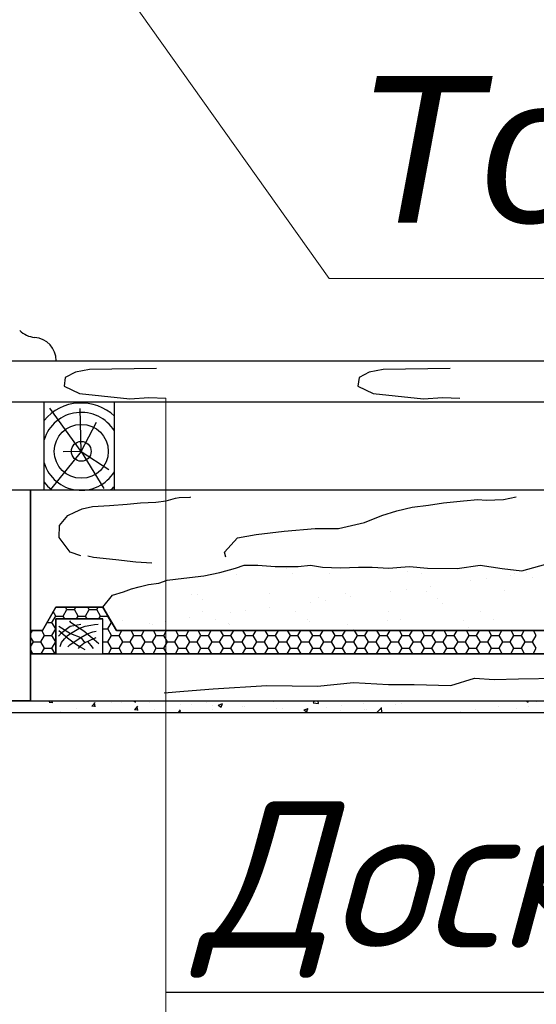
# Model space of a CAD drawing. Header units: millimetres. Extents: x 84778 to 227326, y -44398 to 146312.
# Tile 32 of 67: x 183520 to 184401, y -3099 to -1420. Entities that reach past the tile are written whole.
import ezdxf

# ---------------------------------------------------------------- set-up
doc = ezdxf.new("R2010")
doc.units = ezdxf.units.MM
doc.header["$LTSCALE"] = 10
doc.layers.add('Тонкая', color=7, linetype='Continuous', lineweight=25)
doc.styles.add('Isocpeur', font='isocpeui.ttf')
doc.styles.add('STIL 888', font='ARIALI.TTF')

msp = doc.modelspace()

# ---------------------------------------------------------------- linework, layer by layer
at = {"lineweight": 20}
msp.add_line((183769.4, -2065), (183769.4, -5942.5), dxfattribs=at)
at = {"layer": 'Тонкая', "linetype": 'Continuous', "lineweight": 0, "ltscale": 1000}
for p, q in [((183267, -761.7), (184047.3, -1861.4)), ((184047.3, -1861.4), (184983.8, -1861.4))]:
    msp.add_line(p, q, dxfattribs=at)
at = {"layer": 'Тонкая', "ltscale": 50}
for p, q in [((183451.6, -2001.4), (188491.6, -2001.4)), ((183451.6, -2001.4), (188491.6, -2001.4)), ((183451.6, -2221.4), (188491.6, -2221.4)), ((183538.4, -2361.4), (183538.4, -2221.4)), ((183538.4, -2581.4), (183538.4, -2401.4)), ((183451.6, -2581.4), (188491.6, -2581.4)), ((183451.6, -2601.4), (188491.6, -2601.4))]:
    msp.add_line(p, q, dxfattribs=at)
at = {"layer": 'Тонкая', "linetype": 'Continuous', "ltscale": 1000}
for p, q in [((183538.4, -2001.4), (184905, -2001.4)), ((183753.3, -2014.6), (183639.2, -2016.6)), ((184254, -2014.6), (184139.9, -2016.6)), ((183597.8, -2029.7), (183595.8, -2044.9)), ((183615, -2020.7), (183597.8, -2029.7)), ((183639.2, -2016.6), (183615, -2020.7)), ((184098.5, -2029.7), (184096.5, -2044.9)), ((184115.7, -2020.7), (184098.5, -2029.7)), ((184139.9, -2016.6), (184115.7, -2020.7)), ((183595.8, -2044.9), (183622.1, -2057)), ((184096.5, -2044.9), (184122.8, -2057)), ((183622.1, -2057), (183659.4, -2061)), ((183659.4, -2061), (183707.9, -2066.1)), ((183707.9, -2066.1), (183740.2, -2064)), ((183740.2, -2064), (183769.4, -2065)), ((184122.8, -2057), (184160.1, -2061)), ((184160.1, -2061), (184208.6, -2066.1)), ((184208.6, -2066.1), (184240.9, -2064)), ((184240.9, -2064), (184270.1, -2065)), ((183451.6, -2071.4), (188491.6, -2071.4)), ((183561.6, -2221), (183561.6, -2071.4)), ((183681.6, -2221), (183681.6, -2071.4)), ((183625, -2155.9), (183571.6, -2082.4)), ((183625, -2155.9), (183623, -2082.6)), ((183625, -2155.9), (183650.8, -2105.9)), ((183625, -2155.9), (183572.3, -2221)), ((183625, -2155.9), (183594.3, -2156.6)), ((183625, -2155.9), (183663.3, -2219.4)), ((183625, -2155.9), (183671.9, -2186.7)), ((183451.6, -2221.4), (183538.4, -2221.4)), ((183538.4, -2221.4), (183538.4, -2581.4)), ((183626.8, -2254), (183644.4, -2249.8)), ((183644.4, -2249.8), (183673.3, -2248)), ((183673.3, -2248), (183703, -2246.1)), ((183703, -2246.1), (183725.8, -2243.8)), ((183725.8, -2243.8), (183752.3, -2242.4)), ((183752.3, -2242.4), (183769.5, -2240.5)), ((183769.5, -2240.5), (183785.8, -2235.9)), ((183785.8, -2235.9), (183791.8, -2234.5)), ((183791.8, -2234.5), (183810.4, -2234)), ((183810.4, -2234), (183811.8, -2233.6)), ((184189.3, -2251.4), (184216.8, -2247.7)), ((184216.8, -2247.7), (184242.4, -2243.9)), ((184242.4, -2243.9), (184276.4, -2240.1)), ((184276.4, -2240.1), (184301, -2238.2)), ((184301, -2238.2), (184315.2, -2239.2)), ((184315.2, -2239.2), (184344.6, -2238.2)), ((184344.6, -2238.2), (184366.4, -2233.5)), ((183587.7, -2282.3), (183602.1, -2265.2)), ((183602.1, -2265.2), (183614.2, -2259.6)), ((183614.2, -2259.6), (183626.8, -2254)), ((184107.9, -2277), (184137.3, -2265.6)), ((184137.3, -2265.6), (184162.8, -2257.1)), ((184162.8, -2257.1), (184189.3, -2251.4)), ((183587.3, -2302.8), (183587.7, -2282.3)), ((184063.4, -2287.4), (184107.9, -2277)), ((183891.1, -2303.5), (183923.3, -2297.8)), ((183923.3, -2297.8), (183970.7, -2292.1)), ((183970.7, -2292.1), (184023.7, -2287.4)), ((184023.7, -2287.4), (184063.4, -2287.4)), ((183606.3, -2327.9), (183587.3, -2302.8)), ((183869.4, -2328.1), (183891.1, -2303.5)), ((183624, -2334.4), (183606.3, -2327.9)), ((183636.3, -2333.9), (183646, -2336.6)), ((183871.3, -2336.6), (183869.4, -2328.1)), ((183646, -2336.6), (183683.8, -2340.1)), ((183683.8, -2340.1), (183718, -2344.5)), ((183718, -2344.5), (183745.3, -2346.2)), ((183887.7, -2355.3), (183902.6, -2350)), ((183902.6, -2350), (183925.9, -2350)), ((183925.9, -2350), (183955.5, -2352.2)), ((183994.7, -2352.2), (184015.9, -2350)), ((184015.9, -2350), (184036, -2353.2)), ((184266, -2355.7), (184305.1, -2350.2)), ((184305.1, -2350.2), (184342.4, -2355.7)), ((184375.9, -2359.5), (184416.7, -2348.3)), ((183538.4, -2401.4), (183538.4, -2354.3)), ((183833.7, -2368), (183861.3, -2362.7)), ((183861.3, -2362.7), (183887.7, -2355.3)), ((183889.1, -2365.3), (183889.1, -2365.3)), ((183955.5, -2352.2), (183994.7, -2352.2)), ((183975.1, -2355.9), (183975.1, -2355.9)), ((183984.5, -2364.5), (183984.5, -2364.5)), ((184036, -2353.2), (184066.7, -2354.3)), ((184047.3, -2365), (184047.3, -2365)), ((184066.7, -2354.3), (184097.5, -2353.2)), ((184097.5, -2353.2), (184120.8, -2353.2)), ((184120.8, -2353.2), (184149.4, -2355.3)), ((184149.4, -2355.3), (184169.5, -2353.2)), ((184169.5, -2353.2), (184184.3, -2352.2)), ((184181.4, -2360.4), (184181.4, -2360.4)), ((184184.3, -2352.2), (184215, -2355.3)), ((184205.5, -2364.7), (184205.5, -2364.7)), ((184215, -2355.3), (184266, -2355.7)), ((184342.4, -2355.7), (184375.9, -2359.5)), ((184363.7, -2364.4), (184363.7, -2364.4)), ((184384.7, -2362.1), (184384.7, -2362.1)), ((183723.6, -2387.1), (183739.4, -2382.9)), ((183739.4, -2382.9), (183757.4, -2380.7)), ((183757.4, -2380.7), (183771.2, -2375.4)), ((183771.2, -2375.4), (183799.8, -2372.3)), ((183799.8, -2372.3), (183833.7, -2368)), ((184288.9, -2376.9), (184288.9, -2376.9)), ((184315.3, -2373.5), (184315.3, -2373.5)), ((184356.6, -2368), (184356.6, -2368)), ((184394, -2370.7), (184394, -2370.7)), ((183678.4, -2401.4), (183697.1, -2395.6)), ((183697.1, -2395.6), (183710.8, -2390.3)), ((183710.8, -2390.3), (183723.6, -2387.1)), ((183812.6, -2400.2), (183812.6, -2400.2)), ((183822.4, -2400.5), (183822.4, -2400.5)), ((183945.6, -2398.5), (183945.6, -2398.5)), ((184075.5, -2399.1), (184075.5, -2399.1)), ((184152.1, -2394.9), (184152.1, -2394.9)), ((184178.6, -2391.5), (184178.6, -2391.5)), ((184212.7, -2394.2), (184212.7, -2394.2)), ((184219.9, -2386), (184219.9, -2386)), ((184345.7, -2392.5), (184345.7, -2392.5)), ((183538.4, -2461.4), (183538.4, -2401.4)), ((183661.6, -2421.4), (183678.4, -2401.4)), ((183675.4, -2405.2), (183675.4, -2405.2)), ((183831.8, -2409.1), (183831.8, -2409.1)), ((184015.4, -2412.9), (184015.4, -2412.9)), ((184028.7, -2405), (184028.7, -2405)), ((184041.8, -2409.5), (184041.8, -2409.5)), ((184083.1, -2404), (184083.1, -2404)), ((184231.9, -2406.7), (184231.9, -2406.7)), ((184241.3, -2415.3), (184241.3, -2415.3)), ((183558.9, -2461.4), (183581.6, -2421.4)), ((183581.6, -2421.4), (183558.9, -2461.4)), ((183558.9, -2461.4), (183581.6, -2421.4)), ((183581.5, -2436.8), (183577.2, -2429.3)), ((183581.6, -2421.4), (183661.6, -2421.4)), ((183661.6, -2421.4), (183581.6, -2421.4)), ((183581.6, -2421.4), (183661.6, -2421.4)), ((183581.6, -2421.4), (183661.6, -2421.4)), ((183594.2, -2436.8), (183600.5, -2425.8)), ((183600.5, -2425.8), (183598, -2421.4)), ((183600.6, -2425.8), (183613.3, -2425.8)), ((183613.2, -2425.8), (183615.8, -2421.4)), ((183619.6, -2436.8), (183613.2, -2425.8)), ((183632.3, -2436.8), (183638.6, -2425.8)), ((183638.6, -2425.8), (183636.1, -2421.4)), ((183638.7, -2425.8), (183651.4, -2425.8)), ((183651.3, -2425.8), (183653.9, -2421.4)), ((183657.7, -2436.8), (183651.3, -2425.8)), ((183661.6, -2421.4), (183685, -2461.4)), ((183685, -2461.4), (183661.6, -2421.4)), ((183661.6, -2421.4), (183685, -2461.4)), ((183673.4, -2430), (183673.4, -2430)), ((183831.6, -2429.7), (183831.6, -2429.7)), ((183878.6, -2430.9), (183878.6, -2430.9)), ((183905.1, -2427.5), (183905.1, -2427.5)), ((183946.4, -2422), (183946.4, -2422)), ((183989.8, -2429.4), (183989.8, -2429.4)), ((184148, -2429.1), (184148, -2429.1)), ((184306.2, -2428.8), (184306.2, -2428.8)), ((183566.7, -2447.8), (183575.2, -2447.8)), ((183575.1, -2447.7), (183581.5, -2436.8)), ((183581.5, -2458.8), (183575.1, -2447.8)), ((183581.5, -2436.8), (183594.2, -2436.8)), ((183581.6, -2441.4), (183581.6, -2501.4)), ((183661.6, -2441.4), (183581.6, -2441.4)), ((183581.6, -2501.4), (183581.6, -2441.4)), ((183581.6, -2441.4), (183661.6, -2441.4)), ((183596.9, -2441.4), (183594.2, -2436.8)), ((183604.9, -2444.8), (183606.2, -2446.5)), ((183606.2, -2446.5), (183615.3, -2453)), ((183606.2, -2453.9), (183624, -2450.4)), ((183616.9, -2441.4), (183619.6, -2436.8)), ((183619.6, -2436.8), (183632.3, -2436.8)), ((183635, -2441.4), (183632.3, -2436.8)), ((183641.4, -2452.6), (183647.4, -2451.3)), ((183647.4, -2451.3), (183653.9, -2450.8)), ((183655, -2441.4), (183657.7, -2436.8)), ((183657.7, -2436.8), (183670.4, -2436.8)), ((183661.6, -2501.4), (183661.6, -2441.4)), ((183661.6, -2501.4), (183661.6, -2441.4)), ((183670.4, -2436.8), (183670.5, -2436.6)), ((183676.7, -2447.8), (183670.4, -2436.8)), ((183670.4, -2458.7), (183676.7, -2447.7)), ((183676.8, -2447.8), (183677, -2447.8)), ((183694.8, -2443.6), (183694.8, -2443.6)), ((183741.9, -2449), (183741.9, -2449)), ((183747.1, -2450.5), (183747.1, -2450.5)), ((183768.3, -2445.5), (183768.3, -2445.5)), ((183809.6, -2440), (183809.6, -2440)), ((183853, -2443.3), (183853, -2443.3)), ((183876, -2449.6), (183876, -2449.6)), ((183877.1, -2451.1), (183877.1, -2451.1)), ((184011.2, -2443), (184011.2, -2443)), ((184014.3, -2446.2), (184014.3, -2446.2)), ((184079.2, -2451.3), (184079.2, -2451.3)), ((184147.3, -2444.5), (184147.3, -2444.5)), ((184169.4, -2442.8), (184169.4, -2442.8)), ((184277.2, -2445.1), (184277.2, -2445.1)), ((184327.6, -2442.5), (184327.6, -2442.5)), ((183538.4, -2467.4), (183541.9, -2461.4)), ((183538.4, -2461.4), (183558.9, -2461.4)), ((183538.4, -2501.4), (183538.4, -2461.4)), ((183558.9, -2461.4), (183538.4, -2461.4)), ((183538.4, -2461.4), (183558.9, -2461.4)), ((183562.4, -2469.8), (183557.6, -2461.4)), ((183575.1, -2469.7), (183581.5, -2458.7)), ((183581.5, -2458.8), (183581.6, -2458.8)), ((183586.3, -2471.2), (183591.9, -2464.7)), ((183586.7, -2453.9), (183606.7, -2466.4)), ((183586.7, -2461.2), (183601.5, -2474.2)), ((183591.9, -2464.7), (183606.2, -2453.9)), ((183601, -2470.8), (183606.7, -2466.4)), ((183606.7, -2466.4), (183621, -2457.8)), ((183606.7, -2466.4), (183606.7, -2466.4)), ((183606.7, -2466.4), (183624, -2473.4)), ((183615.3, -2453), (183629.2, -2462.1)), ((183621, -2457.8), (183631.8, -2454.3)), ((183624, -2473.4), (183634.9, -2467.3)), ((183629.2, -2462.1), (183637, -2468.2)), ((183631.8, -2454.3), (183641.4, -2452.6)), ((183634.9, -2467.3), (183644.8, -2463.8)), ((183637, -2468.2), (183647, -2476.8)), ((183644.8, -2463.8), (183650.5, -2462.5)), ((183661.6, -2458.8), (183670.4, -2458.8)), ((183676.7, -2469.8), (183670.4, -2458.8)), ((183685, -2461.4), (184758.9, -2461.4)), ((184758.9, -2461.4), (183685, -2461.4)), ((183685, -2461.4), (184758.9, -2461.4)), ((183689.4, -2469.7), (183694.3, -2461.4)), ((183714.8, -2469.8), (183710, -2461.4)), ((183727.5, -2469.7), (183732.4, -2461.4)), ((183752.9, -2469.8), (183748.1, -2461.4)), ((183765.6, -2469.7), (183770.5, -2461.4)), ((183791, -2469.8), (183786.2, -2461.4)), ((183803.7, -2469.7), (183808.6, -2461.4)), ((183829.1, -2469.8), (183824.3, -2461.4)), ((183841.8, -2469.7), (183846.7, -2461.4)), ((183867.2, -2469.8), (183862.4, -2461.4)), ((183879.9, -2469.7), (183884.8, -2461.4)), ((183905.3, -2469.8), (183900.5, -2461.4)), ((183918, -2469.7), (183922.9, -2461.4)), ((183943.4, -2469.8), (183938.6, -2461.4)), ((183956.1, -2469.7), (183961, -2461.4)), ((183981.5, -2469.8), (183976.7, -2461.4)), ((183994.2, -2469.7), (183999.1, -2461.4)), ((184019.6, -2469.8), (184014.8, -2461.4)), ((184032.3, -2469.7), (184037.2, -2461.4)), ((184057.7, -2469.8), (184052.9, -2461.4)), ((184070.4, -2469.7), (184075.3, -2461.4)), ((184088.6, -2459.9), (184088.6, -2459.9)), ((184095.8, -2469.8), (184091, -2461.4)), ((184108.5, -2469.7), (184113.4, -2461.4)), ((184133.9, -2469.8), (184129.1, -2461.4)), ((184146.6, -2469.7), (184151.5, -2461.4)), ((184172, -2469.8), (184167.2, -2461.4)), ((184184.7, -2469.7), (184189.6, -2461.4)), ((184210.1, -2469.8), (184205.3, -2461.4)), ((184222.8, -2469.7), (184227.7, -2461.4)), ((184248.2, -2469.8), (184243.4, -2461.4)), ((184260.9, -2469.7), (184265.8, -2461.4)), ((184286.3, -2469.8), (184281.5, -2461.4)), ((184285.5, -2455.8), (184285.5, -2455.8)), ((184299, -2469.7), (184303.9, -2461.4)), ((184324.4, -2469.8), (184319.6, -2461.4)), ((184337.1, -2469.7), (184342, -2461.4)), ((184362.5, -2469.8), (184357.7, -2461.4)), ((184375.2, -2469.7), (184380.1, -2461.4)), ((184400.6, -2469.8), (184395.8, -2461.4)), ((183543.4, -2480.8), (183538.4, -2472.1)), ((183538.4, -2489.4), (183543.4, -2480.7)), ((183543.4, -2480.7), (183556.1, -2480.7)), ((183556.1, -2480.7), (183562.4, -2469.7)), ((183562.4, -2491.8), (183556.1, -2480.8)), ((183562.5, -2469.8), (183575.2, -2469.8)), ((183581.5, -2480.8), (183575.1, -2469.8)), ((183575.1, -2491.7), (183581.5, -2480.7)), ((183581.5, -2480.7), (183581.6, -2480.7)), ((183588.9, -2488.5), (183591.1, -2482)), ((183591.1, -2482), (183596.7, -2475.5)), ((183596.7, -2475.5), (183601, -2470.8)), ((183601.5, -2474.2), (183614.9, -2484.2)), ((183605.4, -2485.9), (183616.2, -2478.6)), ((183614.9, -2484.2), (183623.1, -2489.4)), ((183616.2, -2478.6), (183624, -2473.4)), ((183623.6, -2487.6), (183629.6, -2482.9)), ((183624, -2473.4), (183630.8, -2482)), ((183629.6, -2482.9), (183641.4, -2477.3)), ((183630.8, -2482), (183635.5, -2480.1)), ((183635.5, -2480.1), (183641.4, -2487.2)), ((183641.4, -2477.3), (183650.5, -2473.4)), ((183647, -2476.8), (183655.2, -2483.7)), ((183661.6, -2480.7), (183670.4, -2480.7)), ((183670.4, -2480.7), (183676.7, -2469.7)), ((183676.7, -2491.8), (183670.4, -2480.8)), ((183676.8, -2469.8), (183689.5, -2469.8)), ((183695.8, -2480.8), (183689.4, -2469.8)), ((183689.4, -2491.7), (183695.8, -2480.7)), ((183695.8, -2480.7), (183708.5, -2480.7)), ((183708.5, -2480.7), (183714.8, -2469.7)), ((183714.8, -2491.8), (183708.5, -2480.8)), ((183714.9, -2469.8), (183727.6, -2469.8)), ((183733.9, -2480.8), (183727.5, -2469.8)), ((183727.5, -2491.7), (183733.9, -2480.7)), ((183733.9, -2480.7), (183746.6, -2480.7)), ((183746.6, -2480.7), (183752.9, -2469.7)), ((183752.9, -2491.8), (183746.6, -2480.8)), ((183753, -2469.8), (183765.7, -2469.8)), ((183772, -2480.8), (183765.6, -2469.8)), ((183765.6, -2491.7), (183772, -2480.7)), ((183772, -2480.7), (183784.7, -2480.7)), ((183784.7, -2480.7), (183791, -2469.7)), ((183791, -2491.8), (183784.7, -2480.8)), ((183791.1, -2469.8), (183803.8, -2469.8)), ((183810.1, -2480.8), (183803.7, -2469.8)), ((183803.7, -2491.7), (183810.1, -2480.7)), ((183810.1, -2480.7), (183822.8, -2480.7)), ((183822.8, -2480.7), (183829.1, -2469.7)), ((183829.1, -2491.8), (183822.8, -2480.8)), ((183829.2, -2469.8), (183841.9, -2469.8)), ((183848.2, -2480.8), (183841.8, -2469.8)), ((183841.8, -2491.7), (183848.2, -2480.7)), ((183848.2, -2480.7), (183860.9, -2480.7)), ((183860.9, -2480.7), (183867.2, -2469.7)), ((183867.2, -2491.8), (183860.9, -2480.8)), ((183867.3, -2469.8), (183880, -2469.8)), ((183886.3, -2480.8), (183879.9, -2469.8)), ((183879.9, -2491.7), (183886.3, -2480.7)), ((183886.3, -2480.7), (183899, -2480.7)), ((183899, -2480.7), (183905.3, -2469.7)), ((183905.3, -2491.8), (183899, -2480.8)), ((183905.4, -2469.8), (183918.1, -2469.8)), ((183924.4, -2480.8), (183918, -2469.8)), ((183918, -2491.7), (183924.4, -2480.7)), ((183924.4, -2480.7), (183937.1, -2480.7)), ((183937.1, -2480.7), (183943.4, -2469.7)), ((183943.4, -2491.8), (183937.1, -2480.8)), ((183943.5, -2469.8), (183956.2, -2469.8)), ((183962.5, -2480.8), (183956.1, -2469.8)), ((183956.1, -2491.7), (183962.5, -2480.7)), ((183962.5, -2480.7), (183975.2, -2480.7)), ((183975.2, -2480.7), (183981.5, -2469.7)), ((183981.5, -2491.8), (183975.2, -2480.8)), ((183981.6, -2469.8), (183994.3, -2469.8)), ((184000.6, -2480.8), (183994.2, -2469.8)), ((183994.2, -2491.7), (184000.6, -2480.7)), ((184000.6, -2480.7), (184013.3, -2480.7)), ((184013.3, -2480.7), (184019.6, -2469.7)), ((184019.6, -2491.8), (184013.3, -2480.8)), ((184019.7, -2469.8), (184032.4, -2469.8)), ((184038.7, -2480.8), (184032.3, -2469.8)), ((184032.3, -2491.7), (184038.7, -2480.7)), ((184038.7, -2480.7), (184051.4, -2480.7)), ((184051.4, -2480.7), (184057.7, -2469.7)), ((184057.7, -2491.8), (184051.4, -2480.8)), ((184057.8, -2469.8), (184070.5, -2469.8)), ((184076.8, -2480.8), (184070.4, -2469.8)), ((184070.4, -2491.7), (184076.8, -2480.7)), ((184076.8, -2480.7), (184089.5, -2480.7)), ((184089.5, -2480.7), (184095.8, -2469.7)), ((184095.8, -2491.8), (184089.5, -2480.8)), ((184095.9, -2469.8), (184108.6, -2469.8)), ((184114.9, -2480.8), (184108.5, -2469.8)), ((184108.5, -2491.7), (184114.9, -2480.7)), ((184114.9, -2480.7), (184127.6, -2480.7)), ((184127.6, -2480.7), (184133.9, -2469.7)), ((184133.9, -2491.8), (184127.6, -2480.8)), ((184134, -2469.8), (184146.7, -2469.8)), ((184153, -2480.8), (184146.6, -2469.8)), ((184146.6, -2491.7), (184153, -2480.7)), ((184153, -2480.7), (184165.7, -2480.7)), ((184165.7, -2480.7), (184172, -2469.7)), ((184172, -2491.8), (184165.7, -2480.8)), ((184172.1, -2469.8), (184184.8, -2469.8)), ((184191.1, -2480.8), (184184.7, -2469.8)), ((184184.7, -2491.7), (184191.1, -2480.7)), ((184191.1, -2480.7), (184203.8, -2480.7)), ((184203.8, -2480.7), (184210.1, -2469.7)), ((184210.1, -2491.8), (184203.8, -2480.8)), ((184210.2, -2469.8), (184222.9, -2469.8)), ((184229.2, -2480.8), (184222.8, -2469.8)), ((184222.8, -2491.7), (184229.2, -2480.7)), ((184229.2, -2480.7), (184241.9, -2480.7)), ((184241.9, -2480.7), (184248.2, -2469.7)), ((184248.2, -2491.8), (184241.9, -2480.8)), ((184248.3, -2469.8), (184261, -2469.8)), ((184267.3, -2480.8), (184260.9, -2469.8)), ((184260.9, -2491.7), (184267.3, -2480.7)), ((184267.3, -2480.7), (184280, -2480.7)), ((184280, -2480.7), (184286.3, -2469.7)), ((184286.3, -2491.8), (184280, -2480.8)), ((184286.4, -2469.8), (184299.1, -2469.8)), ((184305.4, -2480.8), (184299, -2469.8)), ((184299, -2491.7), (184305.4, -2480.7)), ((184305.4, -2480.7), (184318.1, -2480.7)), ((184318.1, -2480.7), (184324.4, -2469.7)), ((184324.4, -2491.8), (184318.1, -2480.8)), ((184324.5, -2469.8), (184337.2, -2469.8)), ((184343.5, -2480.8), (184337.1, -2469.8)), ((184337.1, -2491.7), (184343.5, -2480.7)), ((184343.5, -2480.7), (184356.2, -2480.7)), ((184356.2, -2480.7), (184362.5, -2469.7)), ((184362.5, -2491.8), (184356.2, -2480.8)), ((184362.6, -2469.8), (184375.3, -2469.8)), ((184381.6, -2480.8), (184375.2, -2469.8)), ((184375.2, -2491.7), (184381.6, -2480.7)), ((184381.6, -2480.7), (184394.3, -2480.7)), ((184394.3, -2480.7), (184400.6, -2469.7)), ((184400.6, -2491.8), (184394.3, -2480.8)), ((183542.6, -2501.4), (183538.4, -2494.1)), ((183581.6, -2501.4), (183538.4, -2501.4)), ((183538.4, -2501.4), (184883.3, -2501.4)), ((183556.9, -2501.4), (183562.4, -2491.7)), ((183562.5, -2491.7), (183575.2, -2491.7)), ((183580.7, -2501.4), (183575.1, -2491.8)), ((183601.9, -2489.4), (183605.4, -2485.9)), ((183620.5, -2492), (183623.6, -2487.6)), ((183623.1, -2489.4), (183631, -2493.7)), ((183641.4, -2487.2), (183645.4, -2492.1)), ((184781.6, -2501.4), (183661.6, -2501.4)), ((183671.2, -2501.4), (183676.7, -2491.7)), ((183676.8, -2491.7), (183689.5, -2491.7)), ((183695, -2501.4), (183689.4, -2491.8)), ((183709.3, -2501.4), (183714.8, -2491.7)), ((183714.9, -2491.7), (183727.6, -2491.7)), ((183733.1, -2501.4), (183727.5, -2491.8)), ((183747.4, -2501.4), (183752.9, -2491.7)), ((183753, -2491.7), (183765.7, -2491.7)), ((183771.2, -2501.4), (183765.6, -2491.8)), ((183785.5, -2501.4), (183791, -2491.7)), ((183791.1, -2491.7), (183803.8, -2491.7)), ((183809.3, -2501.4), (183803.7, -2491.8)), ((183823.6, -2501.4), (183829.1, -2491.7)), ((183829.2, -2491.7), (183841.9, -2491.7)), ((183847.4, -2501.4), (183841.8, -2491.8)), ((183861.7, -2501.4), (183867.2, -2491.7)), ((183867.3, -2491.7), (183880, -2491.7)), ((183885.5, -2501.4), (183879.9, -2491.8)), ((183899.8, -2501.4), (183905.3, -2491.7)), ((183905.4, -2491.7), (183918.1, -2491.7)), ((183923.6, -2501.4), (183918, -2491.8)), ((183937.9, -2501.4), (183943.4, -2491.7)), ((183943.5, -2491.7), (183956.2, -2491.7)), ((183961.7, -2501.4), (183956.1, -2491.8)), ((183976, -2501.4), (183981.5, -2491.7)), ((183981.6, -2491.7), (183994.3, -2491.7)), ((183999.8, -2501.4), (183994.2, -2491.8)), ((184014.1, -2501.4), (184019.6, -2491.7)), ((184019.7, -2491.7), (184032.4, -2491.7)), ((184037.9, -2501.4), (184032.3, -2491.8)), ((184052.2, -2501.4), (184057.7, -2491.7)), ((184057.8, -2491.7), (184070.5, -2491.7)), ((184076, -2501.4), (184070.4, -2491.8)), ((184090.3, -2501.4), (184095.8, -2491.7)), ((184095.9, -2491.7), (184108.6, -2491.7)), ((184114.1, -2501.4), (184108.5, -2491.8)), ((184128.4, -2501.4), (184133.9, -2491.7)), ((184134, -2491.7), (184146.7, -2491.7)), ((184152.2, -2501.4), (184146.6, -2491.8)), ((184166.5, -2501.4), (184172, -2491.7)), ((184172.1, -2491.7), (184184.8, -2491.7)), ((184190.3, -2501.4), (184184.7, -2491.8)), ((184204.6, -2501.4), (184210.1, -2491.7)), ((184210.2, -2491.7), (184222.9, -2491.7)), ((184228.4, -2501.4), (184222.8, -2491.8)), ((184242.7, -2501.4), (184248.2, -2491.7)), ((184248.3, -2491.7), (184261, -2491.7)), ((184266.5, -2501.4), (184260.9, -2491.8)), ((184280.8, -2501.4), (184286.3, -2491.7)), ((184286.4, -2491.7), (184299.1, -2491.7)), ((184304.6, -2501.4), (184299, -2491.8)), ((184318.9, -2501.4), (184324.4, -2491.7)), ((184324.5, -2491.7), (184337.2, -2491.7)), ((184342.7, -2501.4), (184337.1, -2491.8)), ((184357, -2501.4), (184362.5, -2491.7)), ((184362.6, -2491.7), (184375.3, -2491.7)), ((184380.8, -2501.4), (184375.2, -2491.8)), ((184395.1, -2501.4), (184400.6, -2491.7)), ((184027.6, -2556.2), (184088.9, -2550)), ((184088.9, -2550), (184148.9, -2553.7)), ((184255.2, -2555), (184295.3, -2542.5)), ((184295.3, -2542.5), (184329, -2545)), ((184329, -2545), (184370.3, -2543.7)), ((184370.3, -2543.7), (184464.5, -2542.5)), ((183766.1, -2567.5), (183799.9, -2565)), ((183799.9, -2565), (183849.9, -2561.2)), ((183849.9, -2561.2), (183941.3, -2555)), ((183941.3, -2555), (184027.6, -2556.2)), ((184148.9, -2553.7), (184192.7, -2553.7)), ((184192.7, -2553.7), (184255.2, -2555)), ((183538.4, -2581.4), (183451.6, -2581.4)), ((183538.4, -2581.4), (184905, -2581.4)), ((183570.2, -2583.7), (183576.3, -2584.2)), ((183570.7, -2583.8), (183572.7, -2581.4)), ((183575.8, -2585.1), (183575.1, -2581.4)), ((183643.6, -2590.1), (183648.5, -2584.3)), ((183648.7, -2591.5), (183647.5, -2585.1)), ((183676.2, -2584.1), (183676.2, -2584.1)), ((183686.5, -2582.5), (183686.5, -2582.5)), ((183694.1, -2584.5), (183694.1, -2584.5)), ((183713.7, -2581.4), (183717.5, -2583.9)), ((183717.4, -2583.8), (183718.2, -2581.4)), ((183740.7, -2584.8), (183740.7, -2584.8)), ((183838.7, -2583.9), (183838.7, -2583.9)), ((183863.4, -2592), (183865.5, -2585.8)), ((183953.2, -2582.9), (183953.2, -2582.9)), ((184020.3, -2584.5), (184023.3, -2581.4)), ((184020.3, -2584.7), (184029.3, -2586.1)), ((184027.5, -2583.7), (184027.5, -2583.7)), ((184029.3, -2585.8), (184028.8, -2581.4)), ((184106.6, -2585.2), (184106.6, -2585.2)), ((184170.3, -2585.7), (184170.3, -2585.7)), ((184211.7, -2581.8), (184211.7, -2581.8)), ((184383.5, -2581.4), (184386.9, -2583.7)), ((184386.8, -2583.6), (184387.6, -2581.4)), ((184400.2, -2583.1), (184400.2, -2583.1)), ((183538.4, -2601.4), (184905, -2601.4)), ((183589.1, -2599.3), (183589.1, -2599.3)), ((183616.9, -2594.3), (183616.9, -2594.3)), ((183641.9, -2591.7), (183641.9, -2591.7)), ((183643.1, -2590.1), (183649.1, -2590.6)), ((183710.6, -2600.7), (183710.6, -2600.7)), ((183715.9, -2596.4), (183722, -2597)), ((183716.4, -2596.5), (183721.3, -2590.7)), ((183721.6, -2597.9), (183720.4, -2591.5)), ((183749.1, -2595.7), (183749.1, -2595.7)), ((183790.6, -2601.4), (183794.2, -2597)), ((183793.9, -2601.4), (183793.3, -2597.9)), ((183795, -2587.1), (183795, -2587.1)), ((183813.2, -2587.2), (183813.2, -2587.2)), ((183849.1, -2597), (183849.1, -2597)), ((183849.2, -2589.4), (183849.2, -2589.4)), ((183858.4, -2588.6), (183863.5, -2592.1)), ((183858.7, -2588.8), (183865.8, -2586.1)), ((183900.4, -2590.5), (183900.4, -2590.5)), ((183903.5, -2591.7), (183903.5, -2591.7)), ((183957.7, -2594), (183957.7, -2594)), ((183968.2, -2593.9), (183968.2, -2593.9)), ((184004.4, -2596.8), (184009.5, -2600.2)), ((184004.7, -2596.9), (184011.9, -2594.2)), ((184009.4, -2600.1), (184011.5, -2594)), ((184011.9, -2596.2), (184011.9, -2596.2)), ((184042.7, -2593.6), (184042.7, -2593.6)), ((184066.2, -2598.5), (184066.2, -2598.5)), ((184068.1, -2590.2), (184068.1, -2590.2)), ((184108.2, -2595.5), (184108.2, -2595.5)), ((184111.1, -2595.8), (184111.1, -2595.8)), ((184120.4, -2600.8), (184120.4, -2600.8)), ((184128.7, -2601.4), (184136.6, -2593.1)), ((184137.6, -2601.4), (184136.6, -2593)), ((184160.4, -2588.3), (184160.4, -2588.3)), ((184272.1, -2599.9), (184272.1, -2599.9)), ((184297.5, -2596.6), (184297.5, -2596.6)), ((184315.4, -2600.9), (184315.4, -2600.9)), ((184327.6, -2600.9), (184327.6, -2600.9)), ((184336, -2591.5), (184336, -2591.5)), ((184366.7, -2594.4), (184366.7, -2594.4)), ((184386.9, -2590.7), (184386.9, -2590.7))]:
    msp.add_line(p, q, dxfattribs=at)
at = {"layer": 'Тонкая'}
msp.add_line((183769.4, -3078.1), (186278.9, -3078.1), dxfattribs=at)
at = {"layer": 'Тонкая', "linetype": 'Continuous', "ltscale": 1000}
for radius in [46, 16.9]:
    msp.add_circle((183625, -2155.9), radius, dxfattribs=at)
at = {"layer": 'Тонкая', "lineweight": -2}
for centre, start, end in [((183548.4, -1921.6), 225, 265.7035), ((183542.4, -2001.4), 0, 85.7035)]:
    msp.add_arc(centre, 40, start, end, dxfattribs=at)
at = {"layer": 'Тонкая', "linetype": 'Continuous', "ltscale": 1000}
for radius, start, end in [(82.5, 46.6649, 140.2388), (66.4, 31.5873, 162.5904), (66.4, 197.4096, 328.4127), (82.5, 219.7612, 232.1806), (82.5, 307.8194, 313.3351)]:
    msp.add_arc((183625, -2155.9), radius, start, end, dxfattribs=at)

# ---------------------------------------------------------------- texts
at = {"layer": 'Тонкая', "linetype": 'Continuous', "lineweight": 0, "ltscale": 1000, "style": 'STIL 888'}
msp.add_text('Толь', height=250, dxfattribs=at).set_placement((184092.4, -1765.8))
at = {"layer": 'Тонкая', "style": 'Isocpeur'}
msp.add_text('Доски пола 35', height=250, dxfattribs=at).set_placement((183822.3, -3002.3))

doc.saveas('drawing.dxf')
